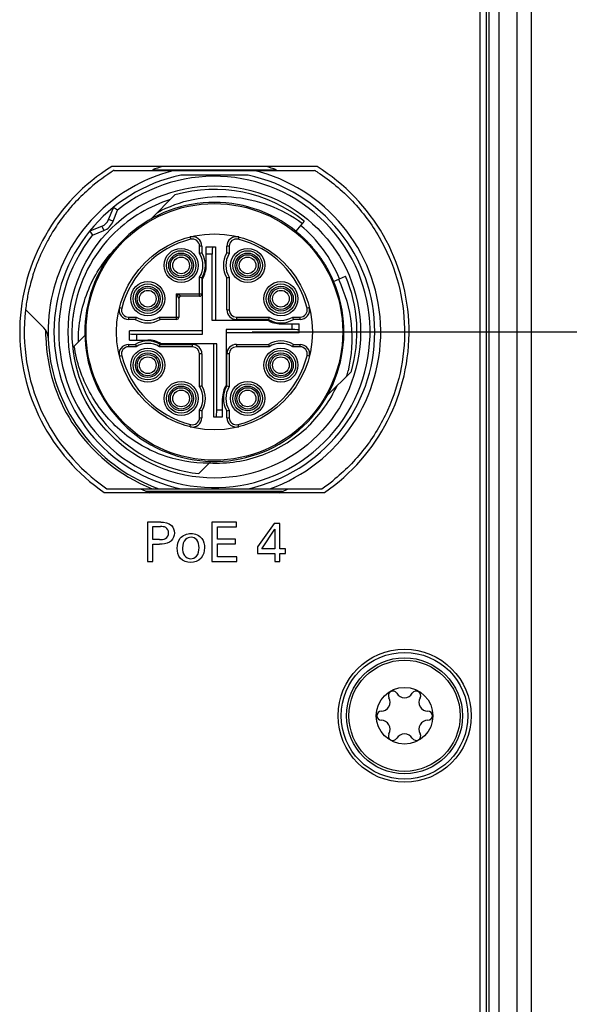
# Model space of a CAD drawing. Header units: inches. Extents: x 0 to 34, y 0 to 22.
# Tile 24 of 59: x 9.5 to 10.4, y 12.8 to 14.5. Entities that reach past the tile are written whole.
import ezdxf

# ---------------------------------------------------------------- set-up
doc = ezdxf.new("R2010")
doc.units = ezdxf.units.IN
doc.header["$LTSCALE"] = 1.87
doc.header["$MEASUREMENT"] = 0
doc.layers.get('0').update_dxf_attribs({"linetype": 'CONTINUOUS'})
for name, color, linetype in [('02___PRT_ALL_AXES', 7, 'CONTINUOUS'), ('COSMETIC', 7, 'CONTINUOUS'), ('DIMENSIONS', 7, 'CONTINUOUS')]:
    doc.layers.add(name, color=color, linetype=linetype)
doc.styles.get("Standard").update_dxf_attribs({"font": 'txt', "width": 0.8})
doc.dimstyles.new('DIMSTYLE_1', dxfattribs={"dimtxt": 0.125, "dimasz": 0.18, "dimexe": 0.125, "dimexo": 0.0625, "dimgap": 0.03125, "dimtad": 0, "dimtih": 1, "dimtoh": 1, "dimdec": 3, "dimzin": 4, "dimdsep": 46, "dimtxsty": 'STANDARD', "dimblk": '_FILLED', "dimblk1": '_FILLED', "dimblk2": '_FILLED', "dimcen": 0.09, "dimadec": 0, "dimazin": 0, "dimtp": 0.001, "dimtm": 0.001, "dimtfac": 1, "dimtdec": 3, "dimtofl": 0, "dimtmove": 0, "dimatfit": 3, "dimldrblk": '_FILLED', "dimfxl": 1, "dimtolj": 1, "dimtzin": 4, "dimarcsym": 0})

# ---------------------------------------------------------------- blocks, each defined once
blk = doc.blocks.new('*D40')
at = {"layer": 'DIMENSIONS', "color": 2, "linetype": 'CONTINUOUS'}
blk.add_line((9.8874, 14.8424), (11.0374, 14.8424), dxfattribs=at)
at = {"layer": 'DIMENSIONS', "color": 2, "linetype": 'CONTINUOUS', "insert": (11.0999, 14.9049), "char_height": 0.125, "width": 1.725, "attachment_point": 1, "line_spacing_factor": 0.9}
blk.add_mtext('2X 6.484{\\Ftxt.shx;\\W1.000000;\\H0.125000; }[164.68]', dxfattribs=at)
blk = doc.blocks.new('_FILLED')
at = {"color": 0, "linetype": 'BYBLOCK'}
blk.add_solid([(0, 0), (-1, 0.1736), (-1, -0.1736)], dxfattribs=at)
blk = doc.blocks.new('*D41')
at = {"layer": 'DIMENSIONS', "color": 2, "linetype": 'CONTINUOUS'}
blk.add_line((9.8874, 13.9424), (11.0374, 13.9424), dxfattribs=at)
at = {"layer": 'DIMENSIONS', "color": 2, "linetype": 'CONTINUOUS', "insert": (11.0999, 14.0049), "char_height": 0.125, "width": 1.725, "attachment_point": 1, "line_spacing_factor": 0.9}
blk.add_mtext('2X 5.584{\\Ftxt.shx;\\W1.000000;\\H0.125000; }[141.82]', dxfattribs=at)

msp = doc.modelspace()

# ---------------------------------------------------------------- linework, layer by layer
at = {"color": 7, "linetype": 'CONTINUOUS'}
for p, q in [((10.3261, 15.904), (10.3261, 8.4028)), ((10.3499, 15.8796), (10.3499, 8.4272)), ((10.2649, 14.9534), (10.2649, 9.3534)), ((10.2754, 14.9595), (10.2754, 9.3473)), ((10.2797, 14.9595), (10.2797, 9.3473)), ((10.2959, 14.9595), (10.2959, 9.3473)), ((9.659, 14.2101), (9.9908, 14.2101)), ((9.8806, 14.2023), (9.7692, 14.2023)), ((9.7596, 14.1694), (9.7195, 14.1293)), ((9.6497, 14.1287), (9.657, 14.1471)), ((9.657, 14.1258), (9.6497, 14.1287)), ((9.657, 14.1258), (9.6643, 14.1442)), ((9.6202, 14.1103), (9.6386, 14.1176)), ((9.6386, 14.1176), (9.6415, 14.1102)), ((9.9735, 14.126), (9.9599, 14.1092)), ((9.6231, 14.103), (9.6415, 14.1102)), ((9.7846, 14.0997), (9.7855, 14.0959)), ((9.8652, 14.0997), (9.8642, 14.0959)), ((9.8003, 14.0722), (9.8003, 14.0845)), ((9.8042, 14.0845), (9.8003, 14.0845)), ((9.8042, 14.0845), (9.8042, 14.0733)), ((9.8115, 14.0526), (9.8115, 14.0832)), ((9.8115, 14.0832), (9.8265, 14.0832)), ((9.8265, 14.0832), (9.8265, 13.9621)), ((9.8456, 14.0733), (9.8456, 14.0845)), ((9.8495, 14.0845), (9.8456, 14.0845)), ((9.8495, 14.0845), (9.8495, 14.0722)), ((9.8209, 14.0713), (9.8115, 14.0713)), ((9.8209, 14.0713), (9.8209, 13.9621)), ((10.0046, 14.0596), (10.0049, 14.0592)), ((10.0061, 14.0572), (10.0063, 14.057)), ((9.8003, 14.0015), (9.8003, 14.0331)), ((9.8042, 14.032), (9.8042, 14.0054)), ((9.8052, 13.9385), (9.8052, 14.0306)), ((9.8456, 13.9788), (9.8456, 14.032)), ((9.8495, 14.0331), (9.8495, 13.9788)), ((10.0224, 14.0262), (10.0423, 14.0347)), ((9.7619, 13.9631), (9.7619, 14.0054)), ((9.7619, 14.0054), (9.8042, 14.0054)), ((9.7698, 14.0015), (9.7619, 14.0054)), ((9.7619, 14.0054), (9.7658, 13.9975)), ((9.8003, 14.0015), (9.7698, 14.0015)), ((9.6676, 13.9827), (9.6714, 13.9818)), ((9.7658, 13.9975), (9.7658, 13.967)), ((9.9822, 13.9827), (9.9784, 13.9818)), ((9.5121, 13.9796), (9.512, 13.9787)), ((9.5425, 13.9492), (9.5121, 13.9796)), ((9.5913, 13.9725), (9.5912, 13.972)), ((9.6828, 13.967), (9.6828, 13.9631)), ((9.6828, 13.967), (9.6951, 13.967)), ((9.7342, 13.967), (9.7658, 13.967)), ((9.8456, 13.9788), (9.8495, 13.9788)), ((9.8613, 13.967), (9.8613, 13.9631)), ((9.8613, 13.967), (9.9156, 13.967)), ((9.9546, 13.967), (9.9669, 13.967)), ((9.9669, 13.9631), (9.9669, 13.967)), ((9.694, 13.9631), (9.6828, 13.9631)), ((9.7619, 13.9631), (9.7353, 13.9631)), ((9.8209, 13.9621), (9.9131, 13.9621)), ((9.9145, 13.9631), (9.8613, 13.9631)), ((9.9351, 13.9558), (9.9656, 13.9558)), ((9.9538, 13.9463), (9.9538, 13.9558)), ((9.9669, 13.9631), (9.9558, 13.9631)), ((9.9656, 13.9408), (9.9656, 13.9558)), ((9.5887, 13.9465), (9.5887, 13.9458)), ((9.589, 13.9465), (9.5889, 13.946)), ((9.5889, 13.946), (9.5889, 13.9454)), ((9.5889, 13.9454), (9.5889, 13.9449)), ((9.6104, 13.9367), (9.5903, 13.9166)), ((9.6841, 13.929), (9.6841, 13.944)), ((9.8052, 13.944), (9.6841, 13.944)), ((9.6959, 13.9385), (9.6959, 13.929)), ((9.6959, 13.9385), (9.8052, 13.9385)), ((9.8446, 13.9463), (9.8446, 13.8542)), ((9.9538, 13.9463), (9.8446, 13.9463)), ((9.9656, 13.9408), (9.8446, 13.9408)), ((9.6828, 13.9217), (9.6828, 13.9178)), ((9.6828, 13.9217), (9.694, 13.9217)), ((9.6951, 13.9178), (9.6828, 13.9178)), ((9.6841, 13.929), (9.7146, 13.929)), ((9.7885, 13.9178), (9.7342, 13.9178)), ((9.7353, 13.9217), (9.7885, 13.9217)), ((9.8288, 13.9227), (9.7367, 13.9227)), ((9.7885, 13.9178), (9.7885, 13.9217)), ((9.8233, 13.9227), (9.8233, 13.8017)), ((9.8288, 13.8135), (9.8288, 13.9227)), ((9.8613, 13.9217), (9.8613, 13.9178)), ((9.8613, 13.9217), (9.9145, 13.9217)), ((9.9156, 13.9178), (9.8613, 13.9178)), ((9.9669, 13.9178), (9.9546, 13.9178)), ((9.9558, 13.9217), (9.9669, 13.9217)), ((9.9669, 13.9178), (9.9669, 13.9217)), ((9.6676, 13.9021), (9.6714, 13.9031)), ((9.8003, 13.8517), (9.8003, 13.906)), ((9.8042, 13.906), (9.8003, 13.906)), ((9.8042, 13.906), (9.8042, 13.8528)), ((9.8456, 13.8528), (9.8456, 13.906)), ((9.8495, 13.906), (9.8456, 13.906)), ((9.8495, 13.906), (9.8495, 13.8517)), ((9.9822, 13.9021), (9.9784, 13.9031)), ((10.0118, 13.837), (10.0519, 13.8771)), ((9.8383, 13.8017), (9.8383, 13.8322)), ((9.8003, 13.8003), (9.8003, 13.8127)), ((9.8042, 13.8115), (9.8042, 13.8003)), ((9.8288, 13.8135), (9.8383, 13.8135)), ((9.8456, 13.8003), (9.8456, 13.8115)), ((9.8495, 13.8127), (9.8495, 13.8003)), ((9.7846, 13.7851), (9.7855, 13.7889)), ((9.8003, 13.8003), (9.8042, 13.8003)), ((9.8233, 13.8017), (9.8383, 13.8017)), ((9.8456, 13.8003), (9.8495, 13.8003)), ((9.8652, 13.7851), (9.8642, 13.7889)), ((9.7989, 13.7076), (9.8192, 13.7279)), ((9.6469, 13.6826), (10.0029, 13.6826)), ((9.7142, 13.6271), (9.7142, 13.5619)), ((9.736, 13.6271), (9.7142, 13.6271)), ((9.8207, 13.6271), (9.8207, 13.5619)), ((9.8616, 13.6271), (9.8207, 13.6271)), ((9.8616, 13.6194), (9.8616, 13.6271)), ((9.9237, 13.6252), (9.8966, 13.5862)), ((9.9335, 13.6252), (9.9237, 13.6252)), ((9.9335, 13.5828), (9.9335, 13.6252)), ((9.7232, 13.5985), (9.7232, 13.6198)), ((9.7232, 13.6198), (9.7359, 13.6198)), ((9.8298, 13.5991), (9.8298, 13.6194)), ((9.8298, 13.6194), (9.8616, 13.6194)), ((9.9035, 13.5828), (9.9251, 13.6157)), ((9.9251, 13.6157), (9.9251, 13.5828)), ((9.734, 13.5985), (9.7232, 13.5985)), ((9.7232, 13.5619), (9.7232, 13.5909)), ((9.7232, 13.5909), (9.7338, 13.5909)), ((9.8601, 13.5991), (9.8298, 13.5991)), ((9.8298, 13.5699), (9.8298, 13.5915)), ((9.8298, 13.5915), (9.8601, 13.5915)), ((9.8601, 13.5915), (9.8601, 13.5991)), ((9.8966, 13.5862), (9.8966, 13.5755)), ((9.8966, 13.5755), (9.9248, 13.5755)), ((9.9251, 13.5828), (9.9035, 13.5828)), ((9.9248, 13.5755), (9.9248, 13.5619)), ((9.9426, 13.5828), (9.9335, 13.5828)), ((9.9335, 13.5755), (9.9426, 13.5755)), ((9.9335, 13.5619), (9.9335, 13.5755)), ((9.9426, 13.5755), (9.9426, 13.5828)), ((9.7142, 13.5619), (9.7232, 13.5619)), ((9.8207, 13.5619), (9.8623, 13.5619)), ((9.8623, 13.5699), (9.8298, 13.5699)), ((9.8623, 13.5619), (9.8623, 13.5699)), ((9.9248, 13.5619), (9.9335, 13.5619))]:
    msp.add_line(p, q, dxfattribs=at)
for centre, radius in [((9.8249, 13.9424), 0.2421), ((9.8249, 13.9424), 0.2126), ((9.8249, 13.9424), 0.1624), ((9.7698, 14.0526), 0.0283), ((9.88, 14.0526), 0.0283), ((9.7698, 14.0526), 0.0244), ((9.7698, 14.0526), 0.0205), ((9.7698, 14.0526), 0.0177), ((9.7698, 14.0526), 0.0138), ((9.88, 14.0526), 0.0244), ((9.88, 14.0526), 0.0205), ((9.88, 14.0526), 0.0177), ((9.88, 14.0526), 0.0138), ((9.7146, 13.9975), 0.0283), ((9.7146, 13.9975), 0.0244), ((9.7146, 13.9975), 0.0205), ((9.7146, 13.9975), 0.0177), ((9.9351, 13.9975), 0.0283), ((9.9351, 13.9975), 0.0244), ((9.9351, 13.9975), 0.0205), ((9.9351, 13.9975), 0.0177), ((9.7146, 13.9975), 0.0138), ((9.9351, 13.9975), 0.0138), ((9.7146, 13.8873), 0.0283), ((9.7146, 13.8873), 0.0244), ((9.7146, 13.8873), 0.0205), ((9.7146, 13.8873), 0.0177), ((9.7146, 13.8873), 0.0138), ((9.9351, 13.8873), 0.0283), ((9.9351, 13.8873), 0.0244), ((9.9351, 13.8873), 0.0205), ((9.9351, 13.8873), 0.0177), ((9.9351, 13.8873), 0.0138), ((9.7698, 13.8322), 0.0283), ((9.7698, 13.8322), 0.0244), ((9.7698, 13.8322), 0.0205), ((9.88, 13.8322), 0.0283), ((9.88, 13.8322), 0.0244), ((9.88, 13.8322), 0.0205), ((9.7698, 13.8322), 0.0177), ((9.7698, 13.8322), 0.0138), ((9.88, 13.8322), 0.0177), ((9.88, 13.8322), 0.0138), ((10.1399, 13.3064), 0.0961), ((10.1399, 13.3064), 0.0921), ((10.1399, 13.3064), 0.047)]:
    msp.add_circle(centre, radius, dxfattribs=at)
for centre, radius, start, end in [((9.8248, 13.9427), 0.3147, 121.7956, 130.8516), ((9.8254, 13.9414), 0.2767, 103.7834, 129.5098), ((9.8249, 13.9424), 0.2874, 107.3684, 110.956), ((9.8249, 13.9424), 0.2756, 289.463, 76.2709), ((9.8249, 13.9424), 0.2874, 69.044, 72.6316), ((9.8262, 13.9444), 0.3126, 57.0304, 58.2136), ((9.8249, 13.9424), 0.2657, 102.1015, 257.8985), ((9.8249, 13.9424), 0.2579, 141.4807, 128.5193), ((9.8249, 13.9424), 0.2657, 282.1015, 77.8985), ((9.826, 13.9412), 0.3165, 130.8477, 133.8063), ((9.8249, 13.9424), 0.2362, 51, 106.045), ((9.8249, 13.9424), 0.2756, 125.957, 250.537), ((9.8255, 13.9417), 0.3159, 133.8048, 139.8674), ((9.8214, 13.9404), 0.2319, 107.4747, 134.0451), ((9.8233, 13.9436), 0.313, 139.8714, 143.4415), ((9.8249, 13.9424), 0.2146, 50.9958, 23.0027), ((9.6643, 14.1442), 0.00787, 128.5193, 158.5), ((8.4524, 12.5057), 2.038, 53.5105, 53.7318), ((9.8246, 13.9427), 0.3146, 143.4509, 148.9831), ((9.6314, 14.1359), 0.0197, 291.5, 338.5), ((9.6314, 14.1359), 0.0276, 291.5, 338.5), ((9.8226, 13.9457), 0.226, 22.0054, 50.0256), ((9.8262, 13.9417), 0.3164, 148.9808, 152.7235), ((9.823, 13.9388), 0.2342, 134.0576, 171.33), ((9.6231, 14.103), 0.00787, 111.5, 141.4807), ((11.2616, 15.3149), 2.038, 216.2682, 216.4895), ((9.8249, 13.9424), 0.1585, 104.3782, 165.6218), ((9.7885, 14.0845), 0.0157, 360, 104.3782), ((9.7885, 14.0845), 0.0118, 0, 104.3782), ((9.8613, 14.0845), 0.0157, 75.6218, 180), ((9.8613, 14.0845), 0.0118, 75.6218, 180), ((9.8249, 13.9424), 0.1585, 14.3782, 75.6218), ((9.8253, 13.9429), 0.2139, 49.6853, 50.9996), ((9.8248, 13.9423), 0.2147, 47.3128, 49.6848), ((9.8245, 13.9421), 0.2151, 45.9485, 47.3133), ((9.8245, 13.942), 0.2151, 45.4978, 45.9486), ((9.8246, 13.9421), 0.215, 43.5597, 45.498), ((9.826, 13.9418), 0.3162, 152.7226, 158.0202), ((9.8249, 13.9424), 0.2146, 42.1938, 43.5596), ((9.8251, 13.9426), 0.2143, 39.52, 42.1931), ((9.8785, 13.8044), 0.279, 105.4516, 106.2923), ((9.7698, 14.0526), 0.0362, 327.3935, 32.6065), ((9.7698, 14.0526), 0.0402, 329.0753, 30.9247), ((9.88, 14.0526), 0.0402, 149.0753, 210.9247), ((9.88, 14.0526), 0.0362, 147.3935, 212.6065), ((9.7711, 13.804), 0.2794, 73.7084, 74.5477), ((9.8249, 13.9424), 0.2145, 36.1106, 39.5196), ((9.8249, 13.9425), 0.2145, 35.5149, 36.1103), ((9.825, 13.9425), 0.2144, 33.1148, 35.515), ((9.8238, 13.9427), 0.3139, 158.0214, 161.8927), ((9.7698, 14.0526), 0.0417, 328.1092, 360), ((9.8252, 13.9426), 0.2141, 32.3516, 32.9762), ((9.8248, 13.9424), 0.2147, 29.2777, 32.2621), ((9.8245, 13.9422), 0.215, 25.2704, 29.2785), ((9.8238, 13.9428), 0.3138, 161.9026, 167.2047), ((9.8787, 14.3013), 0.2794, 253.7084, 254.5477), ((9.7712, 14.3009), 0.279, 285.4516, 286.2923), ((9.8253, 13.9426), 0.2141, 23.0011, 25.27), ((9.8249, 13.9424), 0.2362, 343.955, 23), ((9.826, 13.9423), 0.3161, 167.2027, 171.0332), ((9.7698, 13.9975), 0.00394, 90, 180), ((9.8003, 14.0054), 0.00394, 270, 360), ((9.8264, 13.9422), 0.3165, 171.0327, 173.2173), ((9.6828, 13.9788), 0.0157, 165.6218, 270), ((9.6828, 13.9788), 0.0118, 165.6218, 270), ((9.9669, 13.9788), 0.0157, 270, 14.3782), ((9.9669, 13.9788), 0.0118, 270, 14.3782), ((9.8249, 13.9424), 0.315, 173.3787, 235.5865), ((9.825, 13.9384), 0.2362, 172.7842, 178.0361), ((9.824, 13.9385), 0.2351, 172.5025, 172.7806), ((9.8238, 13.9386), 0.235, 172.288, 172.5025), ((9.8237, 13.9386), 0.2349, 172.0546, 172.288), ((9.8238, 13.9386), 0.235, 171.8145, 172.0546), ((9.8239, 13.9386), 0.235, 171.2968, 171.6963), ((9.9633, 13.8886), 0.2794, 163.7084, 164.5477), ((9.7146, 13.9975), 0.0362, 237.3935, 302.6065), ((9.4664, 13.8888), 0.279, 15.4516, 16.2923), ((9.7619, 13.967), 0.00394, 270, 360), ((9.8613, 13.9788), 0.0157, 180, 270), ((9.8613, 13.9788), 0.0118, 180, 270), ((10.1838, 13.8886), 0.2794, 163.7084, 164.5477), ((9.9351, 13.9975), 0.0362, 237.3935, 302.6065), ((9.6869, 13.8888), 0.279, 15.4516, 16.2923), ((9.5258, 13.9325), 0.0236, 1.9054, 45), ((9.7146, 13.9975), 0.0402, 239.0753, 300.9247), ((9.9351, 13.9975), 0.0417, 238.1092, 270), ((9.9351, 13.9975), 0.0402, 239.0753, 300.9247), ((9.8246, 13.9425), 0.2793, 179.5626, 181.9274), ((9.8249, 13.9424), 0.2795, 181.9103, 212.4415), ((9.8248, 13.9423), 0.2362, 178.6399, 178.8117), ((9.8248, 13.9423), 0.2361, 178.8117, 178.9977), ((9.8246, 13.9423), 0.2359, 179.1541, 179.5812), ((9.8244, 13.9423), 0.2357, 179.5813, 179.8203), ((9.8236, 13.9423), 0.2349, 179.8188, 182.7136), ((9.8246, 13.9384), 0.2357, 179.0508, 181.7509), ((9.8251, 13.9384), 0.2363, 178.4331, 178.8033), ((9.825, 13.9384), 0.2362, 178.8033, 179.0517), ((9.8249, 13.9424), 0.2362, 182.7156, 263.6822), ((9.6828, 13.906), 0.0157, 90, 194.3782), ((9.6828, 13.906), 0.0118, 90, 194.3782), ((9.7146, 13.8873), 0.0402, 59.0753, 120.9247), ((9.9629, 13.9961), 0.279, 195.4516, 196.2923), ((9.7146, 13.8873), 0.0362, 57.3935, 122.6065), ((9.7146, 13.8873), 0.0417, 58.1092, 90), ((9.466, 13.9962), 0.2794, 343.7084, 344.5477), ((9.7885, 13.906), 0.0157, 0, 90), ((9.7885, 13.906), 0.0118, 0, 90), ((9.8613, 13.906), 0.0157, 90, 180), ((9.8613, 13.906), 0.0118, 90, 180), ((9.9351, 13.8873), 0.0402, 59.0753, 120.9247), ((10.1834, 13.9961), 0.279, 195.4516, 196.2923), ((9.9351, 13.8873), 0.0362, 57.3935, 122.6065), ((9.6865, 13.9962), 0.2794, 343.7084, 344.5477), ((9.9669, 13.906), 0.0157, 345.6218, 90), ((9.9669, 13.906), 0.0118, 345.6218, 90), ((9.8249, 13.9424), 0.1585, 194.3782, 255.6218), ((9.8249, 13.9424), 0.1585, 284.3782, 345.6218), ((9.8256, 13.9311), 0.227, 344.175, 346.4982), ((9.8785, 13.5839), 0.279, 105.4516, 106.2923), ((9.7698, 13.8322), 0.0362, 327.3935, 32.6065), ((9.7698, 13.8322), 0.0402, 329.0753, 30.9247), ((9.88, 13.8322), 0.0417, 148.1092, 180), ((9.88, 13.8322), 0.0402, 149.0753, 210.9247), ((9.88, 13.8322), 0.0362, 147.3935, 212.6065), ((9.7711, 13.5835), 0.2794, 73.7084, 74.5477), ((9.8272, 13.9457), 0.2211, 313.9799, 335.3307), ((9.8787, 14.0808), 0.2794, 253.7084, 254.5477), ((9.7712, 14.0804), 0.279, 285.4516, 286.2923), ((9.8249, 13.9424), 0.2795, 212.4414, 248.3683), ((9.7885, 13.8003), 0.0157, 255.6218, 360), ((9.7885, 13.8003), 0.0118, 255.6218, 360), ((9.8613, 13.8003), 0.0157, 180, 284.3782), ((9.8613, 13.8003), 0.0118, 180, 284.3782), ((9.8258, 13.9412), 0.3135, 304.3944, 308.4934), ((9.8249, 13.9424), 0.2874, 244.7938, 248.064), ((9.8249, 13.9424), 0.2874, 291.936, 295.2062), ((10.1206, 13.3398), 0.00748, 30.7228, 209.2772), ((10.1592, 13.3398), 0.00748, 330.7228, 149.2772), ((10.101, 13.3288), 0.015, 270.7228, 29.2772), ((10.1399, 13.3513), 0.015, 210.7228, 329.2772), ((10.1787, 13.3288), 0.015, 150.7228, 269.2772), ((10.1013, 13.3064), 0.00748, 90.7228, 269.2772), ((10.1785, 13.3064), 0.00748, 270.7228, 89.2772), ((10.101, 13.284), 0.015, 330.7228, 89.2772), ((10.1787, 13.284), 0.015, 90.7228, 209.2772), ((10.1206, 13.273), 0.00748, 150.7228, 329.2772), ((10.1399, 13.2615), 0.015, 30.7228, 149.2772), ((10.1592, 13.273), 0.00748, 210.7228, 29.2772)]:
    msp.add_arc(centre, radius, start, end, dxfattribs=at)
for centre, major_axis, start_param, end_param in [((9.822, 14.0713), (0, 0.0118), 0, 1.570796), ((9.6959, 13.9395), (0.0118, 0), -3.141593, -1.570796), ((9.9538, 13.9453), (0.0118, 0), 0, 1.570796), ((9.8278, 13.8135), (0, 0.0118), -3.141593, -1.570796)]:
    msp.add_ellipse(centre, major_axis=major_axis, ratio=0.087489, start_param=start_param, end_param=end_param, dxfattribs=at)
for points, knots in [([(9.9963, 14.2067), (10.0171, 14.1932), (10.0556, 14.1611), (10.1005, 14.1009), (10.13, 14.0318), (10.1424, 13.9577), (10.1372, 13.8828), (10.1145, 13.8112), (10.0756, 13.747), (10.0403, 13.7113), (10.0209, 13.6959)], [0, 0, 0, 0, 0.125003, 0.250001, 0.374998, 0.5, 0.625002, 0.749999, 0.874997, 1, 1, 1, 1]), ([(9.7305, 14.1404), (9.7491, 14.1504), (9.7894, 14.165), (9.8533, 14.1691), (9.9159, 14.1552), (9.9536, 14.1348), (9.9706, 14.1223)], [0, 0, 0, 0, 0.249983, 0.499964, 0.74996, 1, 1, 1, 1]), ([(9.5996, 13.9259), (9.5995, 13.9399), (9.6019, 13.9681), (9.6134, 14.0089), (9.6325, 14.0467), (9.6499, 14.069), (9.6596, 14.0792)], [0, 0, 0, 0, 0.250029, 0.500037, 0.75003, 1, 1, 1, 1]), ([(10.0303, 14.0296), (10.0415, 14.0064), (10.0559, 13.9557), (10.0524, 13.9032), (10.0463, 13.8781)], [0, 0, 0, 0, 0.499945, 1, 1, 1, 1]), ([(9.8161, 13.7249), (9.7894, 13.7246), (9.7352, 13.7342), (9.665, 13.7764), (9.6139, 13.8406), (9.5967, 13.8926), (9.5928, 13.9191)], [0, 0, 0, 0, 0.249935, 0.499915, 0.749937, 1, 1, 1, 1]), ([(9.8167, 13.7254), (9.8316, 13.7246), (9.8618, 13.726), (9.9056, 13.7374), (9.9462, 13.7575), (9.97, 13.7761), (9.9808, 13.7865)], [0, 0, 0, 0, 0.250004, 0.499995, 0.749987, 1, 1, 1, 1]), ([(9.734, 13.5985), (9.7373, 13.5985), (9.7449, 13.5982), (9.749, 13.6059), (9.749, 13.6096)], [0, 0, 0, 0, 0.475285, 1, 1, 1, 1]), ([(9.749, 13.6096), (9.749, 13.613), (9.7455, 13.62), (9.7387, 13.6198), (9.7359, 13.6198)], [0, 0, 0, 0, 0.545818, 1, 1, 1, 1]), ([(9.7633, 13.584), (9.7633, 13.5897), (9.766, 13.6032), (9.7797, 13.6084), (9.7863, 13.6084)], [0, 0, 0, 0, 0.462344, 1, 1, 1, 1]), ([(9.7863, 13.6084), (9.7929, 13.6084), (9.8062, 13.6029), (9.8085, 13.59), (9.8085, 13.5847)], [0, 0, 0, 0, 0.552204, 1, 1, 1, 1]), ([(9.7535, 13.5965), (9.7526, 13.5956), (9.7471, 13.5912), (9.7395, 13.5909), (9.7338, 13.5909)], [0, 0, 0, 0, 0.177397, 1, 1, 1, 1]), ([(9.7863, 13.6022), (9.7831, 13.6022), (9.7743, 13.599), (9.7721, 13.5896), (9.7721, 13.5846)], [0, 0, 0, 0, 0.394396, 1, 1, 1, 1]), ([(9.7995, 13.5849), (9.7995, 13.5894), (9.7983, 13.5983), (9.7898, 13.6022), (9.7863, 13.6022)], [0, 0, 0, 0, 0.559037, 1, 1, 1, 1]), ([(9.7856, 13.5604), (9.7796, 13.5604), (9.7664, 13.565), (9.7633, 13.5781), (9.7633, 13.584)], [0, 0, 0, 0, 0.50583, 1, 1, 1, 1]), ([(9.7721, 13.5846), (9.7721, 13.5803), (9.7733, 13.5714), (9.7819, 13.5667), (9.7858, 13.5667)], [0, 0, 0, 0, 0.521386, 1, 1, 1, 1]), ([(9.8085, 13.5847), (9.8085, 13.5787), (9.8052, 13.5652), (9.7918, 13.5604), (9.7856, 13.5604)], [0, 0, 0, 0, 0.491032, 1, 1, 1, 1]), ([(9.7858, 13.5667), (9.7891, 13.5667), (9.7979, 13.5705), (9.7995, 13.58), (9.7995, 13.5849)], [0, 0, 0, 0, 0.403626, 1, 1, 1, 1])]:
    msp.add_open_spline(points, degree=3, knots=knots, dxfattribs=at)
for points in [[(9.736, 13.6271), (9.7422, 13.6271), (9.7496, 13.6264), (9.7538, 13.6219)], [(9.7586, 13.6092), (9.7586, 13.6046), (9.7567, 13.5997), (9.7535, 13.5965)], [(9.7538, 13.6219), (9.757, 13.6186), (9.7586, 13.6137), (9.7586, 13.6092)]]:
    msp.add_open_spline(points, degree=3, dxfattribs=at)
at = {"layer": '02___PRT_ALL_AXES', "color": 7, "linetype": 'CONTINUOUS'}
for p, q in [((9.995, 14.2164), (9.6548, 14.2164)), ((9.9267, 14.2104), (9.7231, 14.2104)), ((9.6425, 13.6764), (10.0072, 13.6764)), ((9.7124, 13.6784), (9.9374, 13.6784))]:
    msp.add_line(p, q, dxfattribs=at)
msp.add_circle((10.1399, 13.3064), 0.105, dxfattribs=at)
for start, end in [(121.8305, 235.5688), (304.4312, 58.1695)]:
    msp.add_arc((9.8249, 13.9424), 0.3225, start, end, dxfattribs=at)
at = {"layer": 'COSMETIC', "color": 7, "linetype": 'CONTINUOUS'}
msp.add_circle((10.1399, 13.3064), 0.1102, dxfattribs=at)

# ---------------------------------------------------------------- dimensions: what is measured, and where the dimension line sits
at = {"layer": 'DIMENSIONS', "color": 2, "linetype": 'CONTINUOUS'}
for feature_location, picture, middle in [((9.8874, 14.8424), '*D40', (11.9624, 14.8424)), ((9.8874, 13.9424), '*D41', (11.9624, 13.9424))]:
    dim = msp.add_ordinate_dim(feature_location=feature_location, offset=(1.15, 0), dtype=0, origin=(9.8249, 8.3588), text='2X <>', dimstyle='DIMSTYLE_1', dxfattribs=at)
    dim.commit()
    dim.dimension.update_dxf_attribs({"geometry": picture, "text_midpoint": middle})

doc.saveas('drawing.dxf')
